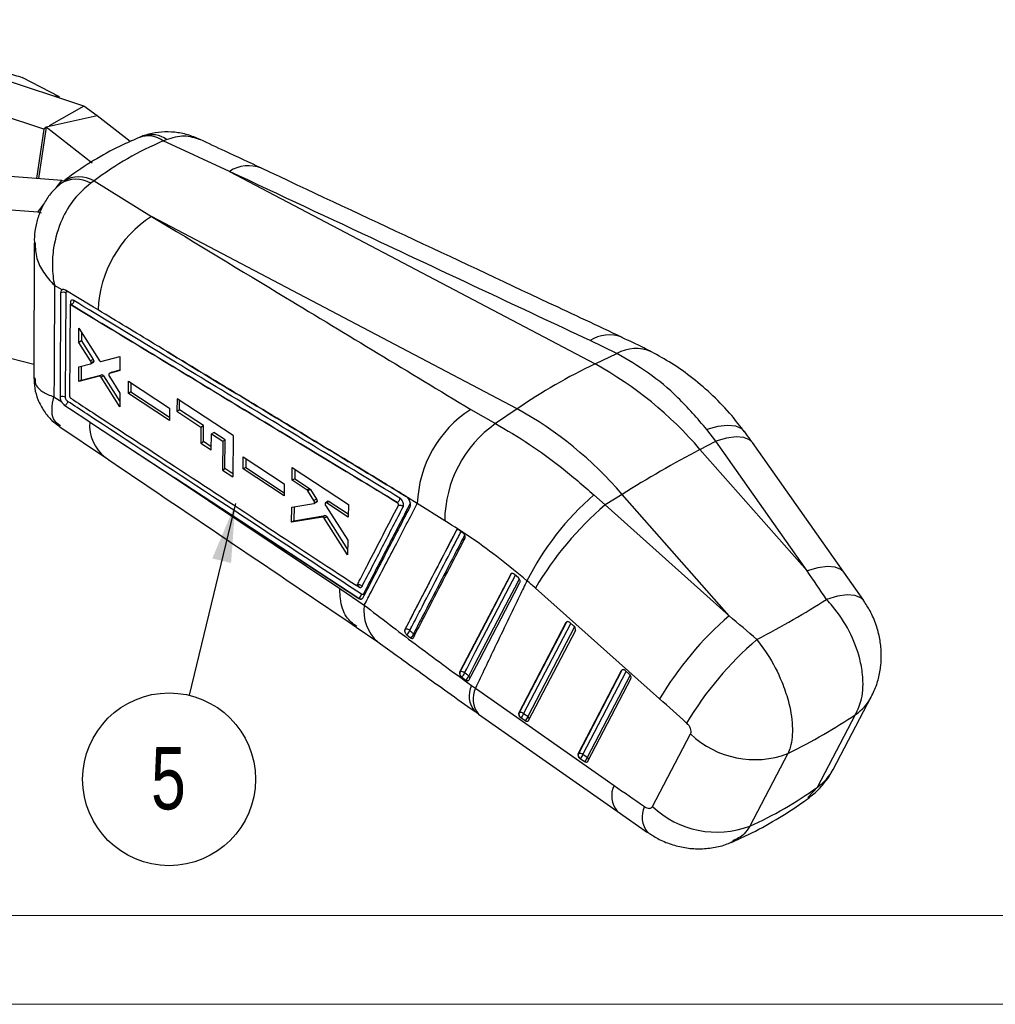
# Model space of a CAD drawing. Header units: millimetres. Extents: x 0 to 420, y 0 to 297.
# Tile 3 of 17: x 177 to 232, y 0 to 56. Entities that reach past the tile are written whole.
import ezdxf

# ---------------------------------------------------------------- set-up
doc = ezdxf.new("R2010")
doc.units = ezdxf.units.MM
doc.layers.add('FORMATO', color=179, linetype='Continuous')
doc.styles.add('SLDTEXTSTYLE0', font='TXT', dxfattribs={"width": 0.75})
doc.dimstyles.new('SLDDIMSTYLE5', dxfattribs={"dimtxt": 0.18, "dimasz": 3.302, "dimexe": 0, "dimexo": 0.0625, "dimgap": 0, "dimtad": 0, "dimtih": 1, "dimtoh": 1, "dimdec": 0, "dimrnd": 1e-09, "dimzin": 0, "dimdsep": 46, "dimtxsty": 'Standard', "dimsah": 1, "dimcen": 0.09, "dimadec": 0, "dimazin": 0, "dimtfac": 3.302, "dimtdec": 0, "dimtofl": 0, "dimtmove": 0, "dimatfit": 3, "dimfxl": 0, "dimfrac": 2, "dimtolj": 1, "dimtzin": 0, "dimarcsym": 0})

# ---------------------------------------------------------------- blocks, each defined once
blk = doc.blocks.new('SW_NOTE_0_6')
at = {"layer": 'FORMATO', "color": 0}
blk.add_circle((-1.137, -4.724), 4.859, dxfattribs=at)
at = {"layer": 'FORMATO', "color": 0, "insert": (-1.172, -2.913), "char_height": 3.5, "attachment_point": 2, "style": 'SLDTEXTSTYLE0'}
blk.add_mtext('5', dxfattribs=at)

msp = doc.modelspace()

# ---------------------------------------------------------------- linework, layer by layer
at = {"color": 7, "linetype": 'Continuous', "lineweight": 25}
for p, q in [((180.3169, 50.6796), (165.7125, 55.5365)), ((178.0718, 49.3835), (163.4674, 54.2404)), ((178.9527, 51.1972), (176.8673, 52.2917)), ((178.9527, 51.1972), (178.6691, 51.2276)), ((180.3169, 50.6796), (178.3839, 49.5637)), ((181.0683, 50.1309), (180.3169, 50.6796)), ((181.0683, 50.1309), (178.1998, 49.4865)), ((182.9293, 48.6863), (181.0683, 50.1309)), ((178.1998, 49.4865), (178.0718, 49.3835)), ((180.7885, 47.4769), (178.1998, 49.4865)), ((184.7907, 48.7157), (184.9768, 48.8036)), ((188.5067, 47.0051), (184.7907, 48.7157)), ((179.0886, 46.4956), (173.7523, 46.919)), ((188.5067, 47.0051), (209.0555, 36.1786)), ((178.7711, 46.0746), (179.0886, 46.4956)), ((179.1457, 46.4805), (179.0886, 46.4956)), ((180.9023, 46.4709), (180.7088, 46.3398)), ((180.9023, 46.4709), (184.128, 44.4773)), ((177.7378, 44.7042), (172.4015, 45.1276)), ((177.7378, 44.7042), (178.0792, 45.157)), ((177.948, 44.6487), (177.7378, 44.7042)), ((204.6768, 33.6508), (184.128, 44.4773)), ((177.5326, 42.9934), (177.5166, 35.4013)), ((179.0975, 40.3409), (178.6769, 40.5937)), ((179.2908, 34.3073), (179.3237, 40.1668)), ((179.5484, 39.4583), (179.5172, 34.3829)), ((179.6141, 39.499), (179.6135, 39.4987)), ((179.614, 39.4991), (179.6141, 39.499)), ((180.044, 37.3864), (180.047, 38.1882)), ((180.047, 38.1882), (181.1829, 36.3894)), ((180.1891, 37.9631), (180.1872, 37.4691)), ((180.1872, 37.4691), (180.044, 37.3864)), ((180.7042, 36.3483), (180.044, 37.3864)), ((180.1872, 37.4691), (180.8474, 36.431)), ((210.2808, 36.7574), (208.7785, 37.4944)), ((174.4059, 36.9784), (177.5182, 36.1568)), ((181.2827, 36.3233), (182.3564, 36.5889)), ((182.3564, 36.5889), (182.3516, 35.8005)), ((209.0555, 36.1786), (210.2808, 36.7574)), ((180.0354, 35.1855), (180.0387, 36.0164)), ((180.0387, 36.0164), (180.7031, 36.1802)), ((180.1818, 36.0517), (180.1787, 35.2682)), ((180.8474, 36.431), (180.7042, 36.3483)), ((180.7128, 36.1841), (180.856, 36.2668)), ((180.8798, 36.3071), (180.7366, 36.2244)), ((181.1902, 35.491), (180.0354, 35.1855)), ((180.1787, 35.2682), (181.3335, 35.5737)), ((181.3335, 35.5737), (181.1902, 35.491)), ((181.4333, 35.5085), (181.29, 35.4257)), ((181.4333, 35.5085), (182.3408, 34.0757)), ((181.8946, 35.7212), (181.7513, 35.6384)), ((181.76, 35.6421), (181.7522, 35.6369)), ((181.7587, 35.4754), (182.3438, 34.5437)), ((182.3516, 35.8005), (181.76, 35.6421)), ((181.9033, 35.7248), (181.76, 35.6421)), ((181.9033, 35.7248), (182.3519, 35.8449)), ((180.1787, 35.2682), (180.0354, 35.1855)), ((182.3388, 33.7697), (181.29, 35.4257)), ((182.8264, 34.5183), (182.831, 35.2012)), ((182.831, 35.2012), (185.1381, 33.6867)), ((182.9732, 35.1078), (182.9698, 34.6011)), ((178.6451, 34.3344), (179.081, 34.0418)), ((182.3438, 34.5437), (182.3388, 33.7697)), ((182.9698, 34.6011), (182.8264, 34.5183)), ((185.1319, 33.003), (182.8264, 34.5183)), ((182.9698, 34.6011), (185.1335, 33.179)), ((179.5781, 34.2591), (179.5845, 34.2545)), ((185.5626, 34.2215), (185.5562, 33.5181)), ((188.7208, 32.1505), (185.5626, 34.2215)), ((185.6997, 33.6009), (185.7045, 34.1284)), ((185.1381, 33.6867), (185.1319, 33.003)), ((185.5562, 33.5181), (185.6997, 33.6009)), ((185.5562, 33.5181), (186.909, 32.6299)), ((187.0525, 32.7127), (185.6997, 33.6009)), ((202.067, 33.62), (203.4607, 32.8202)), ((204.6768, 33.6508), (203.4607, 32.8202)), ((180.6524, 32.9193), (180.7525, 32.8535)), ((180.7525, 32.8535), (185.463, 29.76)), ((186.909, 32.6299), (187.0525, 32.7127)), ((187.0429, 31.8096), (187.0525, 32.7127)), ((178.974, 32.6509), (181.5364, 30.917)), ((186.909, 32.6299), (186.8993, 31.7267)), ((187.4836, 31.3424), (187.4938, 32.2458)), ((187.4938, 32.2458), (187.6374, 32.3287)), ((187.4938, 32.2458), (188.132, 31.8268)), ((188.2757, 31.9097), (187.6374, 32.3287)), ((188.7208, 32.1505), (188.6919, 29.8302)), ((215.8447, 31.8421), (215.3478, 32.4856)), ((186.8993, 31.7267), (187.0429, 31.8096)), ((186.8993, 31.7267), (187.4836, 31.3424)), ((187.4856, 31.5184), (187.0429, 31.8096)), ((188.132, 31.8268), (188.1126, 30.2117)), ((188.132, 31.8268), (188.2757, 31.9097)), ((188.2563, 30.2946), (188.2757, 31.9097)), ((214.9557, 31.3724), (215.8447, 31.8421)), ((220.9773, 24.5463), (215.8447, 31.8421)), ((223.0351, 24.4708), (217.9025, 31.7666)), ((214.9557, 31.3724), (220.9773, 24.5463)), ((189.2775, 30.2748), (189.2865, 30.9602)), ((189.2865, 30.9602), (191.5934, 29.4456)), ((189.4279, 30.8674), (189.4212, 30.3577)), ((188.1126, 30.2117), (188.2563, 30.2946)), ((188.1126, 30.2117), (188.6919, 29.8302)), ((188.6941, 30.0063), (188.2563, 30.2946)), ((189.4212, 30.3577), (189.2775, 30.2748)), ((191.5828, 28.7593), (189.2775, 30.2748)), ((189.4212, 30.3577), (191.5855, 28.9351)), ((192.0307, 29.6359), (192.0416, 30.3511)), ((192.0416, 30.3511), (195.2004, 28.2812)), ((192.1827, 30.2587), (192.1745, 29.7189)), ((185.463, 29.76), (194.7192, 23.5465)), ((191.5934, 29.4456), (191.5828, 28.7593)), ((192.1745, 29.7189), (192.0307, 29.6359)), ((192.8686, 29.0861), (192.0307, 29.6359)), ((192.1745, 29.7189), (193.0125, 29.1692)), ((193.0125, 29.1692), (192.8686, 29.0861)), ((193.0615, 29.1168), (192.9176, 29.0338)), ((193.2576, 28.4937), (192.9176, 29.0338)), ((193.0615, 29.1168), (193.4015, 28.5768)), ((208.9961, 28.8189), (209.6177, 28.2473)), ((210.577, 28.8447), (209.6177, 28.2473)), ((216.5986, 22.0185), (210.577, 28.8447)), ((192.007, 28.1317), (193.2511, 28.3232)), ((193.4015, 28.5768), (193.2576, 28.4937)), ((193.2647, 28.328), (193.4086, 28.4111)), ((193.4303, 28.4408), (193.2864, 28.3578)), ((194.0535, 28.455), (193.9096, 28.3719)), ((194.1136, 28.4468), (193.9697, 28.3637)), ((195.1874, 27.5648), (193.9697, 28.3637)), ((194.1136, 28.4468), (195.1906, 27.7403)), ((195.2004, 28.2812), (195.1874, 27.5648)), ((197.9441, 28.39), (197.941, 28.3882)), ((197.9439, 28.3902), (197.9441, 28.39)), ((199.0678, 28.3302), (198.5134, 28.6634)), ((198.5134, 28.6634), (198.5199, 28.656)), ((200.6063, 27.363), (199.0678, 28.3302)), ((209.6177, 28.2473), (216.5986, 22.0185)), ((191.9931, 27.2814), (192.007, 28.1317)), ((192.1498, 28.1537), (192.1369, 27.3643)), ((193.9178, 28.2051), (195.1631, 26.2607)), ((193.743, 27.5676), (191.9931, 27.2814)), ((192.1369, 27.3643), (191.9931, 27.2814)), ((192.1369, 27.3643), (193.8869, 27.6507)), ((193.8869, 27.6507), (193.743, 27.5676)), ((193.9818, 27.5861), (193.8379, 27.503)), ((195.1473, 25.4376), (193.8379, 27.503)), ((193.9818, 27.5861), (195.153, 25.7386)), ((201.2669, 26.8323), (201.2685, 26.8332)), ((201.6431, 26.6677), (201.4222, 26.8372)), ((201.6928, 26.6183), (201.6431, 26.6677)), ((195.1631, 26.2607), (195.1473, 25.4376)), ((204.3209, 24.3612), (204.3363, 24.3701)), ((224.1558, 22.8764), (223.0354, 24.4703)), ((204.3209, 24.3612), (201.4484, 18.8467)), ((204.5248, 24.344), (204.5202, 24.3481)), ((204.7463, 24.1467), (204.5248, 24.344)), ((194.7192, 23.5465), (196.0857, 22.6116)), ((212.6852, 17.3458), (205.7044, 23.5746)), ((195.7751, 22.993), (195.7719, 22.9912)), ((204.7683, 16.5441), (207.4315, 21.6512)), ((207.4499, 21.6619), (204.7867, 16.5548)), ((207.4315, 21.6512), (207.4499, 21.6619)), ((207.6387, 21.6361), (207.8639, 21.4409)), ((195.64, 21.3806), (196.8527, 20.5433)), ((198.369, 21.2422), (198.3682, 21.2417)), ((207.9553, 21.1907), (205.3075, 16.1132)), ((198.4711, 20.9522), (198.6863, 20.7802)), ((201.4632, 18.8553), (201.4484, 18.8467)), ((208.1022, 14.2497), (210.5517, 18.9468)), ((210.5701, 18.9575), (208.1207, 14.2603)), ((210.5517, 18.9468), (210.5701, 18.9575)), ((210.7589, 18.9317), (210.9841, 18.7365)), ((201.5248, 18.6045), (201.5623, 18.5724)), ((201.5623, 18.5724), (201.7982, 18.4041)), ((211.0755, 18.4863), (208.6415, 13.8187)), ((202.1086, 18.098), (202.3309, 17.9376)), ((202.3309, 17.9376), (210.1236, 12.481)), ((222.4374, 13.3737), (224.5838, 17.4499)), ((202.5095, 16.4903), (210.3022, 11.0338)), ((204.7867, 16.5548), (204.7683, 16.5441)), ((205.1273, 16.1071), (204.8867, 16.2727)), ((205.282, 16.3463), (205.0414, 16.5119)), ((221.5591, 12.3863), (223.7055, 16.4625)), ((212.2834, 11.2944), (214.4298, 15.3706)), ((208.1207, 14.2603), (208.1022, 14.2497)), ((208.4613, 13.8127), (208.2207, 13.9783)), ((208.616, 14.0518), (208.3754, 14.2175)), ((219.9024, 14.2671), (217.756, 10.1909)), ((210.302, 11.0339), (212.0121, 9.8376))]:
    msp.add_line(p, q, dxfattribs=at)
at = {"color": 8, "linetype": 'Continuous', "lineweight": 25}
for p, q in [((178.0718, 49.3835), (177.6693, 46.6082)), ((178.1998, 49.4865), (177.781, 46.5993)), ((179.5657, 39.6238), (179.5649, 39.4996)), ((195.6407, 23.7286), (195.7758, 23.6399)), ((205.0414, 16.5119), (207.6902, 21.5915)), ((207.9118, 21.3893), (205.282, 16.3463)), ((208.3754, 14.2175), (210.8104, 18.8871)), ((211.032, 18.6849), (208.616, 14.0518)), ((221.0145, 11.7986), (221.5591, 12.3863))]:
    msp.add_line(p, q, dxfattribs=at)
at = {"color": 7, "linetype": 'Continuous', "lineweight": 25, "flags": 128}
for points in [[(181.1261, 39.2182), (180.8631, 39.3776), (179.7882, 40.0289), (179.2861, 40.3332)], [(179.2606, 33.8337), (179.5116, 33.6688), (180.6524, 32.9193)], [(180.7525, 32.8535), (190.6106, 26.3829), (195.7751, 22.993)], [(195.7719, 22.9912), (187.5148, 28.4127), (185.463, 29.76)], [(204.3363, 24.3701), (202.8926, 21.5992), (201.4632, 18.8553)], [(201.9766, 18.4089), (202.0966, 18.6391), (202.5783, 19.5634), (204.5055, 23.2608), (204.8363, 23.8954)], [(205.3075, 16.1132), (205.2949, 16.0953), (205.2783, 16.0818), (205.2581, 16.0733), (205.2349, 16.0698), (205.2095, 16.0716), (205.1825, 16.0786), (205.1549, 16.0906), (205.1273, 16.1071)], [(208.6415, 13.8187), (208.6289, 13.8008), (208.6122, 13.7874), (208.592, 13.7788), (208.5689, 13.7754), (208.5434, 13.7772), (208.5165, 13.7842), (208.4888, 13.7961), (208.4613, 13.8127)]]:
    msp.add_lwpolyline(points, dxfattribs=at)
at = {"color": 8, "linetype": 'Continuous', "lineweight": 25, "flags": 128}
for points in [[(217.4709, 32.3608), (217.3058, 32.5209), (216.963, 32.6708), (216.5115, 32.7153), (215.9668, 32.6528), (215.3478, 32.4856)], [(217.9025, 31.7666), (217.7448, 31.92), (217.4212, 32.0503), (216.9862, 32.0809), (216.4547, 32.0107), (215.8447, 31.8421)], [(204.3363, 24.3701), (204.3501, 24.3893), (204.3651, 24.4011)], [(223.0351, 24.4708), (222.8773, 24.6242), (222.5538, 24.7545), (222.1188, 24.785), (221.5872, 24.7148), (220.9773, 24.5463)], [(201.7218, 18.8089), (201.8421, 19.0399), (202.3233, 19.9642), (204.2487, 23.6612), (204.5791, 24.2956)], [(204.7948, 24.0904), (204.694, 23.8969), (204.2124, 22.9725), (202.2863, 19.275), (201.9563, 18.6414)], [(224.1559, 22.8761), (223.9912, 23.0346), (223.6628, 23.1623), (223.2219, 23.1892), (222.6837, 23.1142), (222.067, 22.94)], [(207.4499, 21.6619), (207.4635, 21.6809), (207.4707, 21.6874)], [(210.5701, 18.9575), (210.5837, 18.9765), (210.5909, 18.983)]]:
    msp.add_lwpolyline(points, dxfattribs=at)
at = {"color": 8, "linetype": 'Continuous', "lineweight": 25}
for centre, radius, start, end in [((183.9271, 47.5346), 1.4631, 53.82459, 109.12132), ((184.1202, 47.5689), 1.5028, 55.24714, 106.97477), ((189.58, 45.3551), 1.9684, 68.40964, 123.04362), ((179.8785, 44.9509), 1.6181, 59.12575, 122.63456), ((180.0561, 45.022), 1.6779, 59.71504, 121.6519), ((179.5199, 39.5385), 0.0968, 3.96631, 61.78841), ((209.8526, 35.8402), 1.9723, 68.63348, 122.99587), ((211.3585, 34.9158), 2.1338, 66.0479, 120.3372), ((182.9736, 32.7469), 2.3277, 175.75096, 231.85054), ((201.3346, 26.8007), 0.0737, 120.43595, 153.79569), ((201.3588, 26.6632), 0.1925, 78.31976, 117.99198), ((204.4249, 24.2052), 0.1872, 82.83854, 118.25334), ((195.8968, 23.1307), 0.1841, 8.427, 39.49826), ((198.331, 22.2725), 2.2707, 171.4125, 229.53788), ((207.5386, 21.4967), 0.1875, 82.05663, 118.23147), ((198.7252, 20.8821), 0.1835, 4.35549, 44.51478), ((210.6588, 18.7923), 0.1875, 82.05668, 118.23147), ((201.8453, 18.5035), 0.1771, 354.54411, 51.15574), ((203.3536, 17.5168), 1.374, 154.97761, 219.54431), ((203.5712, 17.356), 1.3699, 154.87552, 219.19282), ((222.1238, 18.7538), 2.7842, 304.61898, 332.04809), ((205.1677, 16.2029), 0.1833, 358.00299, 51.44069), ((208.5017, 13.9085), 0.1833, 358.00299, 51.44069), ((219.9775, 14.6775), 2.7841, 304.6187, 332.07606), ((211.3639, 11.8994), 1.3699, 154.87552, 219.19282), ((213.0704, 10.7065), 1.3692, 154.91041, 219.40424)]:
    msp.add_arc(centre, radius, start, end, dxfattribs=at)
at = {"color": 7, "linetype": 'Continuous', "lineweight": 25}
for centre, radius, start, end in [((187.6968, 38.954), 6.576, 122.86781, 177.69736), ((179.1693, 39.8976), 0.3103, 60.16232, 115.14127), ((222.8619, 7.2062), 32.0938, 115.47954, 124.51508), ((198.7369, 17.4863), 21.3512, 40.56925, 61.1002), ((179.1357, 34.0382), 0.3106, 60.03933, 114.92874), ((205.6356, 28.1015), 6.5718, 122.88843, 178.00516), ((194.3582, 14.9585), 21.3512, 40.56925, 61.1002), ((207.3836, 27.2932), 6.7777, 125.36547, 179.40986), ((248.5086, -31.8055), 71.535, 117.972114, 122.022509), ((219.5534, 16.7051), 16.0686, 131.07239, 153.05751), ((222.0357, 13.8723), 18.996, 130.82229, 149.28573), ((195.7719, 23.5216), 0.2373, 37.51161, 110.70936), ((195.6326, 23.2519), 0.2955, 298.82976, 356.16372), ((207.4382, 21.4048), 0.3061, 49.07969, 50.78447), ((229.0165, 7.6434), 18.996, 130.82229, 149.28573), ((198.5672, 21.17), 0.2109, 159.98526, 209.19088), ((198.4655, 21.0311), 0.2321, 40.48838, 114.56638), ((198.2651, 21.284), 0.3905, 301.83589, 344.83115), ((207.7285, 21.2497), 0.2343, 345.41174, 54.68645), ((198.4756, 21.1131), 0.394, 302.33647, 344.93149), ((230.6015, 6.2086), 19.0898, 130.70972, 149.18629), ((201.7087, 18.7826), 0.256, 163.51339, 224.09414), ((201.5593, 18.6469), 0.2294, 44.9041, 114.76198), ((210.5584, 18.7004), 0.3061, 49.07969, 50.78447), ((201.2607, 18.9477), 0.4815, 308.77919, 343.2402), ((201.4893, 18.7813), 0.4876, 309.31506, 343.31853), ((210.8487, 18.5453), 0.2343, 345.41174, 54.68645), ((205.0317, 16.4821), 0.2555, 163.47098, 223.88226), ((204.8827, 16.3473), 0.2286, 46.05586, 114.82527), ((205.0588, 16.5215), 0.3025, 225.71013, 235.33012), ((204.5579, 16.655), 0.5041, 310.69746, 343.51492), ((204.7986, 16.4894), 0.5041, 310.69746, 343.51492), ((218.0429, 19.1672), 5.2411, 226.4179, 290.78071), ((208.3657, 14.1876), 0.2555, 163.47098, 223.88226), ((208.2167, 14.0529), 0.2286, 46.05586, 114.82527), ((208.3927, 14.2271), 0.3025, 225.71013, 235.33012), ((207.8919, 14.3605), 0.5041, 310.69746, 343.51492), ((208.1326, 14.1949), 0.5041, 310.69746, 343.51492), ((215.8965, 15.091), 5.2411, 226.4179, 290.78071)]:
    msp.add_arc(centre, radius, start, end, dxfattribs=at)
for centre, major_axis, ratio, start_param, end_param in [((205.667, 6.6217), (-22.5027, 41.3116), 0.616455, 6.2209899, 6.3759389), ((220.6079, -10.8567), (-116.8296, 177.0192), 0.0943049, 4.8419544, 4.8511881), ((201.8731, 16.3125), (-8.2346, 9.9547), 0.6051041, 4.9589911, 5.0088002), ((190.1432, 23.6785), (39.0848, 8.6654), 0.3013412, 5.442283, 5.5983485), ((207.5816, 21.5178), (-0.1305, 0.1578), 0.605143, 5.0284108, 6.5330247), ((220.6079, -10.8567), (167.4731, -147.6511), 0.0991853, 1.6726377, 1.6818715), ((210.7018, 18.8134), (-0.1305, 0.1578), 0.605143, 5.0284108, 6.5330247), ((217.8095, -13.1509), (164.2959, -149.4347), 0.0865787, 1.6712457, 1.6804794), ((204.9184, 16.4107), (-0.1305, 0.1578), 0.605143, 0.2498393, 1.7491098), ((190.1432, 23.6785), (40.4692, 2.9476), 0.4068707, 5.5084764, 5.6600184), ((208.2523, 14.1163), (-0.1305, 0.1578), 0.605143, 0.2498393, 1.7491098), ((235.0604, 19.6105), (178.2807, -122.9635), 0.0927421, 4.6362222, 4.6458641), ((204.4361, 50.8222), (-10.2703, 41.6667), 0.661008, 3.2549575, 3.4064995)]:
    msp.add_ellipse(centre, major_axis=major_axis, ratio=ratio, start_param=start_param, end_param=end_param, dxfattribs=at)
for points, knots in [([(173.9079, 52.9338), (174.0874, 52.9187), (174.4501, 52.8882), (175.1622, 52.7513), (175.9817, 52.5476), (176.5703, 52.3775), (176.8673, 52.2917)], [0, 0, 0, 0, 0.2646049, 0.5349477, 0.7653431, 1, 1, 1, 1]), ([(183.4485, 48.9173), (183.1477, 48.7872), (182.3268, 48.4322), (181.0422, 47.7406), (179.933, 47.0206), (179.3289, 46.5658), (179.1758, 46.4505)], [0, 0, 0, 0, 0.1984483, 0.5414116, 0.8837325, 1, 1, 1, 1]), ([(183.7799, 49.0392), (183.6904, 49.0118), (183.5754, 48.9765), (183.4686, 48.9213), (183.4449, 48.9091)], [0, 0, 0, 0, 0.77816412, 1, 1, 1, 1]), ([(186.8559, 48.7992), (186.6258, 48.8952), (186.1685, 49.0859), (185.4358, 49.2249), (184.7029, 49.2338), (184.1085, 49.1552), (183.7843, 49.0284), (183.6851, 48.9897)], [0, 0, 0, 0, 0.2291158, 0.4553446, 0.6807899, 0.9024411, 1, 1, 1, 1]), ([(190.3042, 47.1851), (189.6278, 47.5025), (188.4784, 48.0416), (187.3286, 48.5786), (186.8555, 48.7995)], [0, 0, 0, 0, 0.5884858, 1, 1, 1, 1]), ([(210.5784, 37.6735), (209.2069, 38.3174), (202.4513, 41.4893), (195.6911, 44.6588), (190.3033, 47.1849)], [0, 0, 0, 0, 0.2030131, 1, 1, 1, 1]), ([(208.7785, 37.4944), (204.86, 39.3338), (198.1045, 42.505), (191.3453, 45.6742), (188.5067, 47.0051)], [0, 0, 0, 0, 0.58004134, 1, 1, 1, 1]), ([(179.0117, 46.3046), (178.8574, 46.1674), (178.5284, 45.8751), (178.1362, 45.3151), (177.822, 44.6818), (177.6243, 43.9994), (177.5322, 43.4327), (177.5429, 43.0933), (177.5461, 42.992)], [0, 0, 0, 0, 0.1646484, 0.3510418, 0.5432034, 0.7283604, 0.9189536, 1, 1, 1, 1]), ([(180.7088, 46.3398), (180.3858, 46.0626), (179.7491, 45.5163), (179.0059, 44.2375), (178.6111, 42.9026), (178.5262, 41.6331), (178.6038, 40.9372), (178.6763, 40.5967), (178.6769, 40.5937)], [0, 0, 0, 0, 0.2125178, 0.4188624, 0.6708418, 0.8305238, 0.9985132, 1, 1, 1, 1]), ([(184.128, 44.4773), (186.6383, 42.9569), (192.6159, 39.3365), (198.5975, 35.7185), (202.067, 33.62)], [0, 0, 0, 0, 0.41995866, 1, 1, 1, 1]), ([(178.6769, 40.5937), (178.6719, 39.5357), (178.662, 37.4491), (178.6506, 35.3628), (178.6451, 34.3344)], [0, 0, 0, 0, 0.5070976, 1, 1, 1, 1]), ([(179.0047, 34.3199), (179.0054, 34.4303), (179.0087, 34.9826), (179.0203, 36.9354), (179.03, 38.7779), (179.0374, 40.1785)], [0, 0, 0, 0, 0.0565615, 0.2828077, 1, 1, 1, 1]), ([(179.0374, 40.1785), (179.0405, 40.2122), (179.0466, 40.2795), (179.0775, 40.3241), (179.0967, 40.3402), (179.0975, 40.3409)], [0, 0, 0, 0, 0.489075, 0.978152, 1, 1, 1, 1]), ([(179.2861, 40.3332), (179.2587, 40.3464), (179.2025, 40.3735), (179.1381, 40.368), (179.1079, 40.3478), (179.0975, 40.3409)], [0, 0, 0, 0, 0.3841353, 0.7871909, 1, 1, 1, 1]), ([(179.3237, 40.1668), (179.3241, 40.1753), (179.3254, 40.2002), (179.338, 40.233), (179.3645, 40.2554), (179.4003, 40.2599), (179.4277, 40.2467), (179.4413, 40.2402)], [0, 0, 0, 0, 0.1154179, 0.3365862, 0.5577774, 0.7789854, 1, 1, 1, 1]), ([(179.6135, 39.4987), (179.6059, 39.5023), (179.5908, 39.5096), (179.571, 39.5071), (179.5564, 39.4948), (179.5494, 39.4767), (179.5486, 39.463), (179.5484, 39.4583)], [0, 0, 0, 0, 0.2211271, 0.4422435, 0.6636523, 0.8855598, 1, 1, 1, 1]), ([(179.7605, 39.745), (179.7489, 39.7512), (179.7148, 39.7696), (179.6608, 39.7774), (179.6089, 39.7553), (179.5731, 39.7039), (179.5682, 39.6506), (179.5657, 39.6238)], [0, 0, 0, 0, 0.1130627, 0.3342076, 0.5552359, 0.7762076, 1, 1, 1, 1]), ([(179.6169, 39.5543), (179.6166, 39.5532), (179.6159, 39.5507), (179.6049, 39.5284), (179.5843, 39.5159), (179.5732, 39.5091)], [0, 0, 0, 0, 0.2435133, 0.5925646, 1, 1, 1, 1]), ([(197.941, 28.3882), (194.8853, 30.2399), (188.7739, 33.9432), (182.667, 37.6468), (179.6135, 39.4987)], [0, 0, 0, 0, 0.5, 1, 1, 1, 1]), ([(179.7605, 39.745), (179.7588, 39.7217), (179.7555, 39.6752), (179.7221, 39.6017), (179.6733, 39.5372), (179.6338, 39.5118), (179.614, 39.4991)], [0, 0, 0, 0, 0.25, 0.5, 0.75, 1, 1, 1, 1]), ([(179.6141, 39.499), (182.6653, 37.6491), (188.7731, 33.946), (194.8852, 30.2433), (197.9439, 28.3902)], [0, 0, 0, 0, 0.49956331, 1, 1, 1, 1]), ([(198.0909, 28.6327), (195.0321, 30.4863), (188.9198, 34.1902), (182.8118, 37.8944), (179.7605, 39.745)], [0, 0, 0, 0, 0.5004385, 1, 1, 1, 1]), ([(198.4143, 28.7486), (198.3305, 28.7994), (197.888, 29.0672), (196.0111, 30.2034), (191.3785, 33.0081), (186.0582, 36.23), (182.1732, 38.5838), (181.1261, 39.2182)], [0, 0, 0, 0, 0.0145447, 0.0767507, 0.3255746, 0.8182256, 1, 1, 1, 1]), ([(212.2199, 36.8645), (212.0783, 36.9383), (211.5447, 37.2166), (210.9807, 37.4755), (210.5663, 37.6658)], [0, 0, 0, 0, 0.2652884, 1, 1, 1, 1]), ([(215.3478, 32.4856), (214.813, 33.1048), (213.7826, 34.2978), (212.0609, 35.732), (210.8784, 36.4132), (210.2808, 36.7574)], [0, 0, 0, 0, 0.3480154, 0.6705314, 1, 1, 1, 1]), ([(217.4586, 32.3532), (217.2234, 32.6636), (216.6745, 33.3878), (215.7004, 34.3981), (214.57, 35.3817), (213.4131, 36.2158), (212.6071, 36.6515), (212.2226, 36.8593)], [0, 0, 0, 0, 0.16276382, 0.37976154, 0.59480905, 0.80669421, 1, 1, 1, 1]), ([(180.7366, 36.2244), (180.7373, 36.2358), (180.7388, 36.2588), (180.7287, 36.2996), (180.7153, 36.3299), (180.706, 36.3452), (180.7042, 36.3483)], [0, 0, 0, 0, 0.3075023, 0.6149883, 0.9229656, 1, 1, 1, 1]), ([(180.7119, 36.1857), (180.7158, 36.1876), (180.7268, 36.1931), (180.7336, 36.2092), (180.7361, 36.2219), (180.7366, 36.2244)], [0, 0, 0, 0, 0.3110758, 0.8662599, 1, 1, 1, 1]), ([(180.8474, 36.431), (180.8545, 36.4182), (180.8687, 36.3926), (180.88, 36.3513), (180.8819, 36.323), (180.8801, 36.3096), (180.8798, 36.3071)], [0, 0, 0, 0, 0.3091681, 0.6183736, 0.9266811, 1, 1, 1, 1]), ([(180.8798, 36.3071), (180.8773, 36.2971), (180.8727, 36.2791), (180.8607, 36.2712), (180.8554, 36.2678)], [0, 0, 0, 0, 0.554661, 1, 1, 1, 1]), ([(181.1829, 36.3894), (181.191, 36.3779), (181.2073, 36.3551), (181.2361, 36.3321), (181.2623, 36.3211), (181.2765, 36.3226), (181.2827, 36.3233)], [0, 0, 0, 0, 0.266234, 0.53246, 0.7988462, 1, 1, 1, 1]), ([(181.29, 35.4257), (181.2819, 35.4371), (181.2656, 35.4599), (181.2368, 35.4827), (181.2106, 35.4935), (181.1964, 35.4918), (181.1902, 35.491)], [0, 0, 0, 0, 0.2653298, 0.5306514, 0.7961296, 1, 1, 1, 1]), ([(181.3335, 35.5737), (181.3417, 35.5744), (181.358, 35.5758), (181.3868, 35.561), (181.413, 35.5377), (181.4271, 35.5173), (181.4333, 35.5085)], [0, 0, 0, 0, 0.2651271, 0.5302416, 0.7956346, 1, 1, 1, 1]), ([(181.7266, 35.5921), (181.7263, 35.5832), (181.7256, 35.5626), (181.7343, 35.5251), (181.7474, 35.4944), (181.7567, 35.4787), (181.7587, 35.4754)], [0, 0, 0, 0, 0.2492568, 0.5807094, 0.9122669, 1, 1, 1, 1]), ([(181.7403, 35.629), (181.7356, 35.6215), (181.7292, 35.6111), (181.7271, 35.5962), (181.7266, 35.5921)], [0, 0, 0, 0, 0.723868, 1, 1, 1, 1]), ([(181.8947, 35.7211), (181.8948, 35.7212), (181.897, 35.7236), (181.9002, 35.7242), (181.9033, 35.7248)], [0, 0, 0, 0, 0.03827473, 1, 1, 1, 1]), ([(177.5233, 35.4018), (177.5301, 35.206), (177.5445, 34.7876), (177.7349, 34.1428), (178.0624, 33.5256), (178.4894, 33.0097), (178.825, 32.7638), (178.978, 32.6517)], [0, 0, 0, 0, 0.18090178, 0.38666646, 0.61572378, 0.82476496, 1, 1, 1, 1]), ([(179.5172, 34.3829), (179.518, 34.3729), (179.5195, 34.3529), (179.5312, 34.32), (179.5484, 34.2896), (179.5653, 34.2697), (179.5754, 34.2614), (179.5781, 34.2591)], [0, 0, 0, 0, 0.2297669, 0.459546, 0.6889867, 0.9178217, 1, 1, 1, 1]), ([(179.081, 34.0418), (179.0665, 34.072), (179.0333, 34.1415), (179.0084, 34.2392), (179.0057, 34.2979), (179.0047, 34.3199)], [0, 0, 0, 0, 0.3243267, 0.7465327, 1, 1, 1, 1]), ([(179.081, 34.0418), (179.0985, 34.0122), (179.1381, 33.9452), (179.203, 33.8753), (179.246, 33.8442), (179.2606, 33.8337)], [0, 0, 0, 0, 0.3449919, 0.7787306, 1, 1, 1, 1]), ([(179.4124, 34.0757), (179.4117, 34.0639), (179.41, 34.0324), (179.392, 33.9767), (179.3572, 33.9165), (179.3117, 33.865), (179.2775, 33.8441), (179.2606, 33.8337)], [0, 0, 0, 0, 0.132792, 0.3553209, 0.5712064, 0.7870917, 1, 1, 1, 1]), ([(179.4124, 34.0757), (179.4035, 34.0823), (179.3809, 34.099), (179.3467, 34.1396), (179.3157, 34.1944), (179.2948, 34.2537), (179.2921, 34.2896), (179.2908, 34.3073)], [0, 0, 0, 0, 0.1406293, 0.3553174, 0.5699747, 0.7871378, 1, 1, 1, 1]), ([(195.9274, 23.2321), (193.1357, 25.0651), (187.9896, 28.4439), (182.4851, 32.0582), (179.7719, 33.8397), (179.4124, 34.0757)], [0, 0, 0, 0, 0.5070623, 0.9346842, 1, 1, 1, 1]), ([(179.5845, 34.2545), (179.6414, 34.2172), (180.0545, 33.9464), (181.8924, 32.7412), (187.1824, 29.2725), (192.1169, 26.0364), (195.6264, 23.7349)], [0, 0, 0, 0, 0.0106438, 0.0772634, 0.3437421, 1, 1, 1, 1]), ([(203.4607, 32.8202), (204.0973, 32.4501), (205.3146, 31.7424), (207.1825, 30.3763), (208.3873, 29.3416), (208.9961, 28.8189)], [0, 0, 0, 0, 0.3516045, 0.6723842, 1, 1, 1, 1]), ([(217.9025, 31.7666), (217.867, 31.8169), (217.7246, 32.0185), (217.5788, 32.2152), (217.4694, 32.3628)], [0, 0, 0, 0, 0.2497002, 1, 1, 1, 1]), ([(181.5365, 30.9159), (181.6591, 30.833), (186.3538, 27.6604), (191.0473, 24.4873), (195.6182, 21.3972)], [0, 0, 0, 0, 0.0261321, 1, 1, 1, 1]), ([(192.9176, 29.0338), (192.9095, 29.0453), (192.8945, 29.0667), (192.8768, 29.08), (192.8686, 29.0861)], [0, 0, 0, 0, 0.5361381, 1, 1, 1, 1]), ([(193.0125, 29.1692), (193.022, 29.1619), (193.0397, 29.1484), (193.0546, 29.1268), (193.0615, 29.1168)], [0, 0, 0, 0, 0.53615833, 1, 1, 1, 1]), ([(193.2864, 28.3578), (193.2885, 28.3682), (193.2927, 28.389), (193.2867, 28.4286), (193.2742, 28.4649), (193.2623, 28.4855), (193.2576, 28.4937)], [0, 0, 0, 0, 0.2726996, 0.5453813, 0.8185867, 1, 1, 1, 1]), ([(193.2639, 28.3295), (193.2668, 28.3307), (193.2775, 28.3349), (193.2827, 28.3481), (193.2864, 28.3578)], [0, 0, 0, 0, 0.2698367, 1, 1, 1, 1]), ([(193.4015, 28.5768), (193.4085, 28.5641), (193.4225, 28.5387), (193.4336, 28.4976), (193.4358, 28.464), (193.4318, 28.4473), (193.4303, 28.4408)], [0, 0, 0, 0, 0.274842, 0.5497184, 0.8237284, 1, 1, 1, 1]), ([(193.4303, 28.4408), (193.4268, 28.4317), (193.4217, 28.4184), (193.411, 28.4141), (193.4077, 28.4128)], [0, 0, 0, 0, 0.6893529, 1, 1, 1, 1]), ([(193.8866, 28.3371), (193.885, 28.3263), (193.882, 28.3047), (193.8895, 28.2648), (193.9026, 28.2306), (193.9138, 28.2118), (193.9178, 28.2051)], [0, 0, 0, 0, 0.2812513, 0.5624803, 0.8443408, 1, 1, 1, 1]), ([(193.9697, 28.3637), (193.9602, 28.3688), (193.9411, 28.3789), (193.9157, 28.3771), (193.896, 28.3636), (193.8896, 28.3457), (193.8866, 28.3371)], [0, 0, 0, 0, 0.2543603, 0.5087513, 0.7623576, 1, 1, 1, 1]), ([(194.0544, 28.4536), (194.0567, 28.4554), (194.0653, 28.4622), (194.0862, 28.4611), (194.1046, 28.4515), (194.1136, 28.4468)], [0, 0, 0, 0, 0.15832, 0.5870554, 1, 1, 1, 1]), ([(198.6788, 28.3604), (198.2384, 27.5081), (197.3576, 25.8035), (196.4784, 24.0997), (196.0388, 23.2478)], [0, 0, 0, 0, 0.500012, 1, 1, 1, 1]), ([(196.0857, 22.6116), (196.2209, 22.8707), (196.8031, 23.9865), (197.7968, 25.8924), (198.656, 27.5404), (199.0678, 28.3302)], [0, 0, 0, 0, 0.136056, 0.5859231, 1, 1, 1, 1]), ([(197.9637, 28.3691), (197.9634, 28.3695), (197.9561, 28.3773), (197.9483, 28.3829), (197.941, 28.3882)], [0, 0, 0, 0, 0.0509172, 1, 1, 1, 1]), ([(197.9439, 28.3902), (197.9635, 28.4028), (198.0026, 28.4278), (198.0512, 28.4911), (198.0848, 28.5635), (198.0889, 28.6096), (198.0909, 28.6327)], [0, 0, 0, 0, 0.25, 0.5, 0.75, 1, 1, 1, 1]), ([(197.9441, 28.39), (197.95, 28.3846), (197.9568, 28.3784), (197.963, 28.3701), (197.9637, 28.3691)], [0, 0, 0, 0, 0.879643, 1, 1, 1, 1]), ([(198.0026, 28.2272), (198.005, 28.2339), (198.0102, 28.2484), (198.0089, 28.2783), (198.0002, 28.3112), (197.9848, 28.3435), (197.9708, 28.3605), (197.9637, 28.3691)], [0, 0, 0, 0, 0.1822414, 0.3920721, 0.5935178, 0.7952753, 1, 1, 1, 1]), ([(198.0026, 28.2272), (198.0172, 28.2327), (198.0499, 28.2451), (198.111, 28.2454), (198.1769, 28.2278), (198.2281, 28.198), (198.2592, 28.1704), (198.2712, 28.1563), (198.2753, 28.1515)], [0, 0, 0, 0, 0.1717981, 0.3866496, 0.601505, 0.8163656, 0.9362305, 1, 1, 1, 1]), ([(198.2753, 28.1515), (198.2764, 28.1536), (198.287, 28.1758), (198.2987, 28.2286), (198.2922, 28.3196), (198.2632, 28.4169), (198.2153, 28.5089), (198.1554, 28.586), (198.1118, 28.6176), (198.0909, 28.6327)], [0, 0, 0, 0, 0.0182714, 0.1844508, 0.3507219, 0.5169996, 0.681388, 0.8477889, 1, 1, 1, 1]), ([(198.5134, 28.6634), (198.5068, 28.6708), (198.4752, 28.7056), (198.4412, 28.7296), (198.4143, 28.7486)], [0, 0, 0, 0, 0.2104118, 1, 1, 1, 1]), ([(198.5199, 28.656), (198.5391, 28.6313), (198.5839, 28.5736), (198.6379, 28.4632), (198.6719, 28.3405), (198.6789, 28.2229), (198.6584, 28.1657), (198.6479, 28.1366)], [0, 0, 0, 0, 0.1568718, 0.3660029, 0.5750053, 0.7837755, 1, 1, 1, 1]), ([(195.6879, 23.7436), (195.7275, 23.8203), (195.9254, 24.2039), (196.6963, 25.6981), (197.4288, 27.1161), (198.0026, 28.2272)], [0, 0, 0, 0, 0.0513526, 0.256763, 1, 1, 1, 1]), ([(195.9601, 23.6661), (196.3456, 24.4135), (197.1167, 25.9082), (197.8891, 27.4037), (198.2753, 28.1515)], [0, 0, 0, 0, 0.4999838, 1, 1, 1, 1]), ([(198.6479, 28.1366), (198.2072, 27.2843), (197.3259, 25.5797), (196.4461, 23.876), (196.0063, 23.0241)], [0, 0, 0, 0, 0.4999999, 1, 1, 1, 1]), ([(193.8379, 27.503), (193.8297, 27.5143), (193.8134, 27.537), (193.7846, 27.5594), (193.7604, 27.5688), (193.7476, 27.5679), (193.743, 27.5676)], [0, 0, 0, 0, 0.2817685, 0.5635328, 0.8452849, 1, 1, 1, 1]), ([(193.8869, 27.6507), (193.8954, 27.6507), (193.9124, 27.6506), (193.9414, 27.6337), (193.9651, 27.6105), (193.9774, 27.5925), (193.9818, 27.5861)], [0, 0, 0, 0, 0.2806044, 0.56117456, 0.84253053, 1, 1, 1, 1]), ([(205.2288, 23.9857), (204.7206, 24.4029), (203.6951, 25.2448), (202.138, 26.3978), (201.1267, 27.035), (200.6063, 27.363)], [0, 0, 0, 0, 0.32282239, 0.65145923, 1, 1, 1, 1]), ([(201.2669, 26.8323), (200.7835, 25.9004), (199.8167, 24.0365), (198.851, 22.1733), (198.3682, 21.2417)], [0, 0, 0, 0, 0.5, 1, 1, 1, 1]), ([(201.2685, 26.8332), (200.7571, 25.8475), (200.1805, 24.7361), (199.2141, 22.8724), (198.759, 21.9944), (198.369, 21.2422)], [0, 0, 0, 0, 0.5287947, 0.5962831, 1, 1, 1, 1]), ([(201.4222, 26.8372), (201.4058, 26.8478), (201.3731, 26.869), (201.3266, 26.8758), (201.2889, 26.8642), (201.2739, 26.8424), (201.2669, 26.8323)], [0, 0, 0, 0, 0.2579472, 0.515895, 0.7738315, 1, 1, 1, 1]), ([(201.7508, 26.3784), (201.7558, 26.3921), (201.7662, 26.4202), (201.7621, 26.4779), (201.7425, 26.5402), (201.7161, 26.588), (201.6976, 26.6121), (201.6928, 26.6183)], [0, 0, 0, 0, 0.2203518, 0.4530789, 0.6858063, 0.9185334, 1, 1, 1, 1]), ([(198.8471, 20.7819), (198.8868, 20.8584), (199.0859, 21.2424), (199.9233, 22.8569), (200.8515, 24.6459), (201.6206, 26.1275), (201.7508, 26.3784)], [0, 0, 0, 0, 0.0410064, 0.2059204, 0.8655765, 1, 1, 1, 1]), ([(204.5202, 24.3481), (204.5026, 24.3613), (204.4676, 24.3878), (204.4135, 24.4054), (204.3662, 24.4034), (204.3358, 24.3853), (204.3246, 24.3671), (204.3209, 24.3612)], [0, 0, 0, 0, 0.2236677, 0.4473656, 0.6702343, 0.8916883, 1, 1, 1, 1]), ([(205.2288, 23.9857), (205.0957, 23.7099), (204.4957, 22.4669), (203.528, 20.4523), (202.6983, 18.7093), (202.3309, 17.9376)], [0, 0, 0, 0, 0.13707911, 0.61793865, 1, 1, 1, 1]), ([(204.8363, 23.8954), (204.8412, 23.909), (204.8514, 23.937), (204.8452, 23.9931), (204.8223, 24.0529), (204.7873, 24.1068), (204.7587, 24.1346), (204.7463, 24.1467)], [0, 0, 0, 0, 0.2003991, 0.4124739, 0.6245473, 0.8366169, 1, 1, 1, 1]), ([(195.6264, 23.7349), (195.6337, 23.731), (195.6488, 23.723), (195.6692, 23.7242), (195.6818, 23.7331), (195.6867, 23.7414), (195.6879, 23.7436)], [0, 0, 0, 0, 0.2880977, 0.5968056, 0.8955624, 1, 1, 1, 1]), ([(195.6729, 23.7239), (195.6847, 23.7296), (195.7087, 23.7411), (195.7337, 23.7364), (195.7394, 23.7336), (195.7381, 23.7343), (195.7381, 23.7343)], [0, 0, 0, 0, 0.3906536, 0.794126, 0.9971303, 1, 1, 1, 1]), ([(195.7758, 23.6399), (195.7837, 23.6351), (195.8142, 23.6166), (195.866, 23.6029), (195.9238, 23.6152), (195.948, 23.6491), (195.9601, 23.6661)], [0, 0, 0, 0, 0.1050574, 0.4029157, 0.7006328, 1, 1, 1, 1]), ([(196.0063, 23.0241), (195.991, 23.0027), (195.9604, 22.9597), (195.8872, 22.9439), (195.8212, 22.9611), (195.7823, 22.9848), (195.7719, 22.9912)], [0, 0, 0, 0, 0.2971966, 0.5943847, 0.8918089, 1, 1, 1, 1]), ([(196.0388, 23.2478), (196.0365, 23.2438), (196.0277, 23.2287), (196.0051, 23.2128), (195.9684, 23.2103), (195.9411, 23.2248), (195.9274, 23.2321)], [0, 0, 0, 0, 0.1072255, 0.4047593, 0.702332, 1, 1, 1, 1]), ([(223.7055, 16.4625), (223.8309, 16.7422), (224.1185, 17.3834), (224.1501, 18.5074), (223.9187, 19.8146), (223.3997, 21.1648), (222.6699, 22.2811), (222.1831, 22.8131), (222.067, 22.94)], [0, 0, 0, 0, 0.1644344, 0.3771115, 0.5014202, 0.7180899, 0.9327692, 1, 1, 1, 1]), ([(224.5705, 17.4549), (224.6343, 17.571), (224.8155, 17.9011), (225.0043, 18.4993), (225.1384, 19.2212), (225.1617, 19.97), (225.0776, 20.7331), (224.8684, 21.5205), (224.566, 22.2492), (224.2766, 22.6786), (224.1491, 22.8677)], [0, 0, 0, 0, 0.06944402, 0.1974542, 0.32715695, 0.4543964, 0.58955636, 0.72868788, 0.88050498, 1, 1, 1, 1]), ([(196.0857, 22.6116), (197.0208, 21.8939), (198.9085, 20.4451), (201.0353, 18.8852), (202.1086, 18.098)], [0, 0, 0, 0, 0.4953728, 1, 1, 1, 1]), ([(198.3682, 21.2417), (198.363, 21.2271), (198.3524, 21.198), (198.3571, 21.1386), (198.371, 21.0935), (198.3817, 21.0701), (198.3831, 21.0671)], [0, 0, 0, 0, 0.3179969, 0.6359938, 0.9539924, 1, 1, 1, 1]), ([(198.3831, 21.0671), (198.3939, 21.047), (198.4156, 21.0067), (198.4492, 20.9704), (198.468, 20.9547), (198.4711, 20.9522)], [0, 0, 0, 0, 0.4555833, 0.9111667, 1, 1, 1, 1]), ([(198.856, 21.0107), (198.8097, 21.0476), (198.7382, 21.1045), (198.6671, 21.1616), (198.642, 21.1818)], [0, 0, 0, 0, 0.6479198, 1, 1, 1, 1]), ([(196.8577, 20.5445), (197.2127, 20.2881), (198.0112, 19.7113), (199.3246, 18.7628), (200.7844, 17.7163), (201.7752, 17.0076), (202.2936, 16.6429), (202.2945, 16.6423)], [0, 0, 0, 0, 0.2127462, 0.4785746, 0.7378261, 0.9995528, 1, 1, 1, 1]), ([(198.6863, 20.7802), (198.6961, 20.7732), (198.722, 20.7544), (198.7648, 20.7392), (198.808, 20.7421), (198.8344, 20.7604), (198.8444, 20.7773), (198.8471, 20.7819)], [0, 0, 0, 0, 0.1513704, 0.4027865, 0.6542043, 0.9056232, 1, 1, 1, 1]), ([(218.1506, 20.6791), (218.3543, 20.4077), (218.8983, 19.6826), (219.509, 18.4873), (219.987, 17.1017), (220.2048, 15.7929), (220.1191, 14.812), (219.9478, 14.3811), (219.9024, 14.2671)], [0, 0, 0, 0, 0.133382, 0.3562929, 0.4989669, 0.7110111, 0.9235203, 1, 1, 1, 1]), ([(201.4484, 18.8467), (201.4433, 18.8323), (201.433, 18.8035), (201.4399, 18.7457), (201.463, 18.6854), (201.4944, 18.637), (201.5173, 18.6124), (201.5248, 18.6045)], [0, 0, 0, 0, 0.22236445, 0.44470931, 0.66761667, 0.89173103, 1, 1, 1, 1]), ([(201.9563, 18.6414), (201.9132, 18.672), (201.8349, 18.7277), (201.7569, 18.7837), (201.7218, 18.8089)], [0, 0, 0, 0, 0.5501842, 1, 1, 1, 1]), ([(201.7982, 18.4041), (201.8025, 18.4011), (201.8243, 18.3863), (201.8651, 18.368), (201.9151, 18.3633), (201.9546, 18.3772), (201.9697, 18.3989), (201.9766, 18.4089)], [0, 0, 0, 0, 0.0605146, 0.3043386, 0.5481649, 0.7919965, 1, 1, 1, 1]), ([(202.292, 16.6437), (202.3425, 16.6077), (202.4146, 16.5563), (202.488, 16.5058), (202.51, 16.4907)], [0, 0, 0, 0, 0.70005, 1, 1, 1, 1]), ([(214.4298, 15.3706), (214.4352, 15.3825), (214.4558, 15.4273), (214.4652, 15.526), (214.4368, 15.6537), (214.3762, 15.786), (214.2996, 15.8976), (214.2319, 15.9628), (214.2064, 15.9873)], [0, 0, 0, 0, 0.0760417, 0.2869506, 0.4978073, 0.6404232, 0.8648328, 1, 1, 1, 1]), ([(221.0359, 11.7695), (221.1459, 11.846), (221.4682, 12.0702), (221.9055, 12.5538), (222.2613, 13.0223), (222.3989, 13.3179), (222.4283, 13.3811)], [0, 0, 0, 0, 0.1863106, 0.5458019, 0.9029488, 1, 1, 1, 1]), ([(216.7147, 9.2718), (217.0359, 9.4146), (217.8925, 9.7957), (219.2435, 10.5335), (220.3799, 11.2689), (220.9949, 11.7189), (221.1245, 11.8137)], [0, 0, 0, 0, 0.2089057, 0.5572383, 0.9066844, 1, 1, 1, 1]), ([(211.8304, 11.2871), (211.8325, 11.2856), (211.8788, 11.2535), (211.973, 11.2046), (212.0859, 11.1839), (212.1826, 11.198), (212.2461, 11.2349), (212.2741, 11.2796), (212.2834, 11.2944)], [0, 0, 0, 0, 0.0119324, 0.2564528, 0.5011453, 0.6418746, 0.8812546, 1, 1, 1, 1]), ([(212.0209, 9.8446), (212.2044, 9.721), (212.6131, 9.4458), (213.3211, 9.1545), (214.1041, 8.958), (214.9074, 8.8926), (215.7053, 8.9664), (216.343, 9.1106), (216.6874, 9.2736), (216.7898, 9.3221)], [0, 0, 0, 0, 0.1319067, 0.29383, 0.4544265, 0.6132322, 0.7727047, 0.9324122, 1, 1, 1, 1])]:
    msp.add_open_spline(points, degree=3, knots=knots, dxfattribs=at)
at = {"color": 8, "linetype": 'Continuous', "lineweight": 25}
for points, knots in [([(184.9768, 48.8036), (185.3084, 48.909), (185.954, 49.1143), (186.5597, 48.9002), (186.8542, 48.796)], [0, 0, 0, 0, 0.5137214, 1, 1, 1, 1]), ([(177.5919, 42.992), (177.5966, 42.6964), (177.6055, 42.1419), (178.0398, 41.3223), (178.4355, 40.8314), (178.6748, 40.5958), (178.6769, 40.5937)], [0, 0, 0, 0, 0.3564913, 0.6686709, 0.9970933, 1, 1, 1, 1]), ([(179.5749, 39.5062), (179.5784, 39.5081), (179.5866, 39.5126), (179.6009, 39.5083), (179.6107, 39.5014), (179.614, 39.4991)], [0, 0, 0, 0, 0.3236315, 0.7722558, 1, 1, 1, 1]), ([(184.9645, 36.8929), (186.5697, 35.92), (191.0582, 33.1996), (195.5498, 30.4793), (198.4352, 28.7318)], [0, 0, 0, 0, 0.3576119, 1, 1, 1, 1]), ([(177.5791, 35.4037), (177.5801, 35.2487), (177.5819, 34.95), (178.0051, 34.5971), (178.4017, 34.4123), (178.643, 34.3351), (178.6451, 34.3344)], [0, 0, 0, 0, 0.3433269, 0.6617081, 0.9970789, 1, 1, 1, 1]), ([(179.0043, 32.6904), (178.8555, 32.8051), (178.5819, 33.0158), (178.5095, 33.6234), (178.5748, 34.079), (178.6445, 34.3322), (178.6451, 34.3344)], [0, 0, 0, 0, 0.36643657, 0.67361404, 0.99718167, 1, 1, 1, 1]), ([(198.642, 21.1818), (198.6819, 21.2587), (198.881, 21.6431), (199.7177, 23.2579), (200.6407, 25.0384), (201.4048, 26.5116), (201.5306, 26.754)], [0, 0, 0, 0, 0.0414045, 0.2070227, 0.8694953, 1, 1, 1, 1]), ([(201.7313, 26.5558), (201.7003, 26.496), (201.5097, 26.1286), (200.6806, 24.5303), (199.7531, 22.7417), (198.9857, 21.261), (198.856, 21.0107)], [0, 0, 0, 0, 0.032307, 0.1987578, 0.8645611, 1, 1, 1, 1]), ([(195.6631, 21.4098), (195.4528, 21.5718), (194.9916, 21.9271), (194.7519, 22.7404), (194.715, 23.3301), (194.7188, 23.5257), (194.7192, 23.5465)], [0, 0, 0, 0, 0.3637812, 0.7979059, 0.9785807, 1, 1, 1, 1]), ([(195.7317, 23.7381), (195.7318, 23.7381), (195.7486, 23.7341), (195.769, 23.7015), (195.7735, 23.6604), (195.7758, 23.6399)], [0, 0, 0, 0, 0.00257686, 0.50128842, 1, 1, 1, 1]), ([(195.7751, 22.993), (195.8046, 22.9788), (195.8636, 22.9505), (195.9283, 22.9495), (195.9533, 22.9702), (195.9592, 22.975)], [0, 0, 0, 0, 0.4340307, 0.8678277, 1, 1, 1, 1]), ([(217.756, 10.1909), (217.6558, 10.0347), (217.4016, 9.6388), (217.012, 9.4608), (216.7761, 9.3531)], [0, 0, 0, 0, 0.3944769, 1, 1, 1, 1])]:
    msp.add_open_spline(points, degree=3, knots=knots, dxfattribs=at)
at = {"layer": 'FORMATO', "color": 7, "linetype": 'Continuous', "lineweight": 18}
for p, q in [((25.3727, 5.169), (415.3727, 5.169)), ((420.3727, 0.169), (0.3727, 0.169))]:
    msp.add_line(p, q, dxfattribs=at)

# ---------------------------------------------------------------- block references
at = {"layer": 'FORMATO'}
msp.add_blockref('SW_NOTE_0_6', (186.2508, 17.5449), dxfattribs=at)

# ---------------------------------------------------------------- leaders
msp.add_leader([(188.8442, 28.3224), (186.2508, 17.5449)], dimstyle='SLDDIMSTYLE5', dxfattribs=at)

doc.saveas('drawing.dxf')
